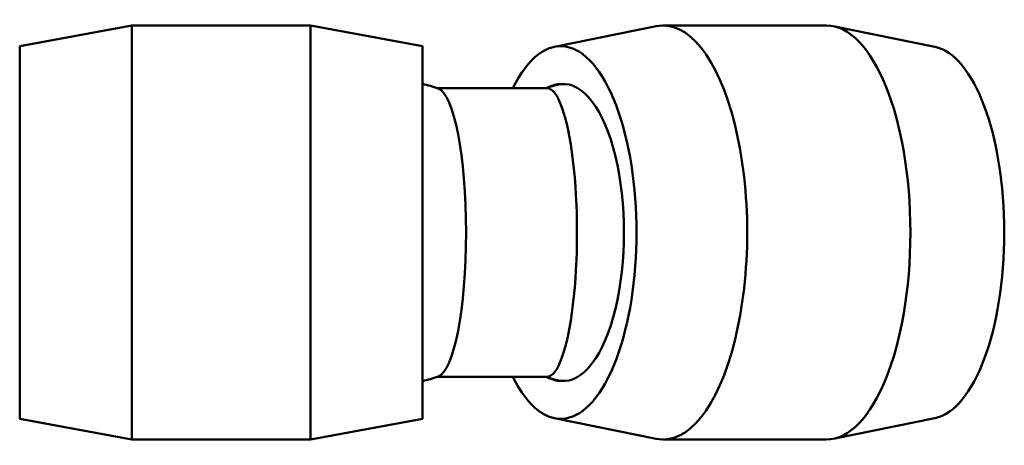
# Model space of a CAD drawing. Header units: millimetres. Extents: x -81 to 1577, y -786 to 1097.
# Tile 6 of 8: x 436 to 810, y 840 to 1001. Entities that reach past the tile are written whole.
import ezdxf

# ---------------------------------------------------------------- set-up
doc = ezdxf.new("R2010")
doc.units = ezdxf.units.MM
doc.layers.add('Visible (ANSI)', color=7, linetype='Continuous', lineweight=50)

msp = doc.modelspace()

# ---------------------------------------------------------------- linework, layer by layer
at = {"layer": 'Visible (ANSI)'}
for p, q in [((436.348, 991.475), (478.848, 999.325)), ((478.848, 842.325), (478.848, 999.325)), ((478.848, 999.325), (546.648, 999.325)), ((546.648, 842.325), (546.648, 999.325)), ((589.148, 991.475), (546.648, 999.325)), ((639.312, 991.236), (677.875, 999.059)), ((680.501, 999.325), (742.439, 999.325)), ((783.628, 991.236), (745.065, 999.059)), ((436.348, 850.175), (436.348, 991.475)), ((589.148, 850.175), (589.148, 991.475)), ((636.453, 975.578), (594.767, 975.578)), ((636.453, 866.073), (594.767, 866.073)), ((436.348, 850.175), (478.848, 842.325)), ((589.148, 850.175), (546.648, 842.325)), ((639.312, 850.415), (677.875, 842.591)), ((783.628, 850.415), (745.065, 842.591)), ((478.848, 842.325), (546.648, 842.325)), ((680.501, 842.325), (742.439, 842.325))]:
    msp.add_line(p, q, dxfattribs=at)
for centre, start, end in [((576.609, 920.825), 71.22702, 77.44481), ((654.215, 920.825), 103.08348, 108.34794), ((576.609, 920.825), 282.55519, 288.77298), ((654.215, 920.825), 251.65206, 256.91652)]:
    msp.add_arc(centre, 57.685, start, end, dxfattribs=at)
for centre, major_axis, ratio, start_param, end_param in [((680.501, 920.825), (0, 78.5), 0.4067366, 3.0592633, 6.3655146), ((641.675, 920.825), (0, 70.65), 0.4067366, 2.4574856, 6.9672924), ((742.439, 920.825), (0, 78.5), 0.4067366, 3.1415927, 6.2831853), ((781.265, 920.825), (0, 70.65), 0.4067366, 3.223922, 6.200856), ((594.371, 920.825), (0, -54.753), 0.2079117, 0.0705522, 3.0710404), ((636.453, 920.825), (0, -54.753), 0.2079117, 0, 3.1415927), ((641.675, 920.825), (0, 56.25), 0.4067366, 6.2804197, 6.4904073), ((642.759, 920.825), (0, 56.306), 0.4067366, 3.0970032, 6.3277748), ((641.675, 920.825), (0, -56.25), 0.4067366, 6.0759633, 6.2859509)]:
    msp.add_ellipse(centre, major_axis=major_axis, ratio=ratio, start_param=start_param, end_param=end_param, dxfattribs=at)
for points in [[(641.157, 977.013), (641.331, 977.053), (641.51, 977.074), (641.695, 977.075)], [(641.695, 864.575), (641.51, 864.576), (641.331, 864.597), (641.157, 864.638)]]:
    msp.add_open_spline(points, degree=3, dxfattribs=at)

doc.saveas('drawing.dxf')
